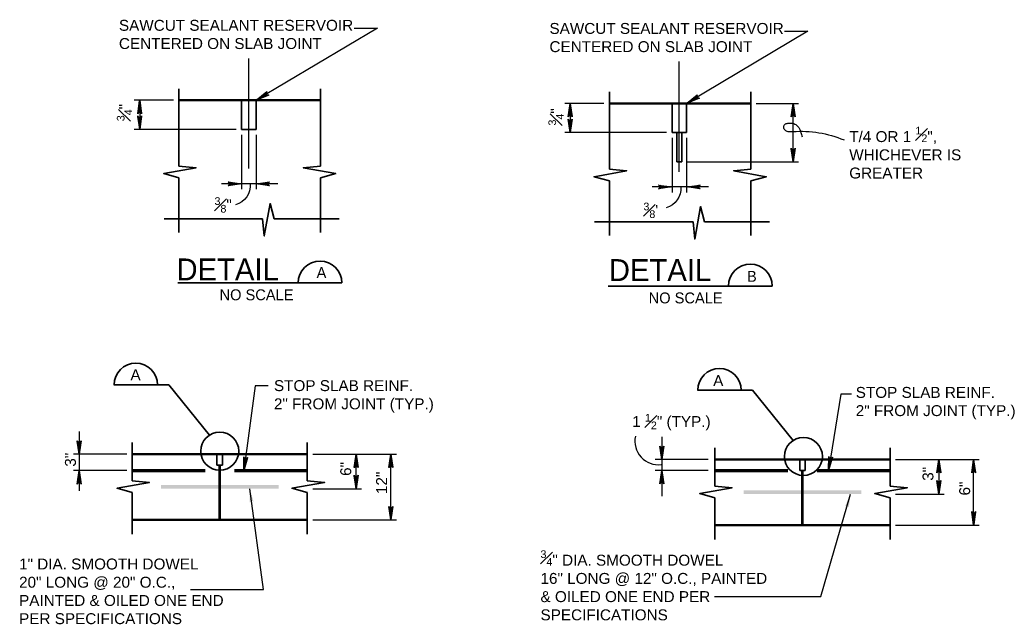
# Model space of a CAD drawing. Extents: x -419 to 2486, y -790 to 249.
# Tile 5 of 8: x -272 to -92, y 139 to 249. Entities that reach past the tile are written whole.
import ezdxf

# ---------------------------------------------------------------- set-up
doc = ezdxf.new("R2010")
doc.units = 0
doc.header["$MEASUREMENT"] = 0
doc.linetypes.add('ACAD_ISO08W100', pattern=[432, 288, -36, 72, -36])
for name, color, linetype, lineweight in [('S-Anno-Brkl', 2, 'Continuous', 35), ('S-Anno-Dims', 33, 'Continuous', 35), ('S-Anno-Symb-Sect', 4, 'Continuous', 35), ('S-Anno-Text', 53, 'Continuous', 25), ('S-Anno-Text-Titl', 6, 'Continuous', 35), ('S-Sect-Cntr', 5, 'ACAD_ISO08W100', 25), ('S-Sect-Conc', 6, 'Continuous', 50), ('S-Sect-Join', 1, 'Continuous', 35), ('S-Sect-Rbar', 7, 'Continuous', 70)]:
    doc.layers.add(name, color=color, linetype=linetype, lineweight=lineweight)
doc.styles.add('NOTES', font='romans.shx')
doc.styles.add('Title', font='txt', dxfattribs={"height": 0.25})

msp = doc.modelspace()

# ---------------------------------------------------------------- hatches: boundary and pattern name
at = {"layer": 'S-Anno-Text', "extrusion": (0, 0, -1)}
for points in [[(229.76, 160.89), (229.72, 160.96), (229.63, 161.09), (229.54, 161.16), (229.43, 161.19), (229.34, 161.19), (229.23, 161.15), (229.11, 161.06), (229.04, 160.99), (229.73, 163.42)], [(120.2, 159.95), (119.85, 162.45), (120.9, 160.15), (120.83, 160.2), (120.7, 160.28), (120.59, 160.31), (120.48, 160.3), (120.39, 160.26), (120.31, 160.18), (120.24, 160.04)]]:
    msp.add_hatch(color=256, dxfattribs=at).paths.add_polyline_path(points, flags=16)

# ---------------------------------------------------------------- linework, layer by layer
at = {"layer": 'S-Anno-Brkl'}
for p, q in [((-242.7, 236.6), (-242.7, 222.44)), ((-216.8, 236.6), (-216.8, 222.44)), ((-163.97, 236.04), (-163.97, 221.88)), ((-138.1, 236.04), (-138.1, 221.88)), ((-242.7, 220.31), (-242.7, 210.32)), ((-216.8, 220.31), (-216.8, 210.32)), ((-163.97, 219.74), (-163.97, 209.76)), ((-138.1, 219.74), (-138.1, 209.76)), ((-245.39, 212.82), (-227.39, 212.82)), ((-225.25, 212.82), (-213.4, 212.82)), ((-166.68, 212.25), (-148.68, 212.25)), ((-146.55, 212.25), (-134.69, 212.25)), ((-251.23, 171.87), (-251.23, 164.88)), ((-219.22, 171.87), (-219.22, 164.88)), ((-144.66, 170.9), (-144.66, 163.91)), ((-112.64, 170.9), (-112.64, 163.91)), ((-251.23, 162.75), (-251.23, 155.09)), ((-219.22, 162.75), (-219.22, 155.09)), ((-144.66, 161.78), (-144.66, 154.12)), ((-112.64, 161.78), (-112.64, 154.12))]:
    msp.add_line(p, q, dxfattribs=at)
at = {"layer": 'S-Anno-Brkl', "flags": 128}
for points in [[(-242.7, 222.44), (-239.56, 222.15), (-245.48, 221.07), (-242.7, 220.31)], [(-216.8, 222.44), (-219.95, 222.15), (-214.02, 221.07), (-216.8, 220.31)], [(-163.97, 221.88), (-160.83, 221.59), (-166.78, 220.51), (-163.97, 219.74)], [(-138.1, 221.88), (-141.24, 221.59), (-135.29, 220.51), (-138.1, 219.74)], [(-227.39, 212.82), (-227.08, 209.68), (-226.02, 215.6), (-225.25, 212.82)], [(-148.68, 212.25), (-148.37, 209.11), (-147.29, 215.04), (-146.55, 212.25)], [(-251.23, 164.88), (-248.09, 164.57), (-254.02, 163.49), (-251.23, 162.75)], [(-219.22, 164.88), (-216.07, 164.57), (-222.02, 163.49), (-219.22, 162.75)], [(-144.66, 163.91), (-141.52, 163.6), (-147.44, 162.52), (-144.66, 161.78)], [(-112.64, 163.91), (-109.5, 163.6), (-115.45, 162.52), (-112.64, 161.78)]]:
    msp.add_lwpolyline(points, dxfattribs=at)
at = {"layer": 'S-Anno-Dims', "lineweight": 25}
for p, q in [((-243.7, 234.49), (-250.87, 234.49)), ((-249.87, 234.49), (-249.87, 229.16)), ((-164.97, 233.93), (-172.14, 233.93)), ((-171.14, 233.93), (-171.14, 228.6)), ((-137.1, 233.93), (-129.37, 233.93)), ((-130.37, 223.25), (-130.37, 233.93)), ((-232.25, 229.16), (-250.87, 229.16)), ((-231.25, 228.16), (-231.25, 218.2)), ((-228.59, 228.16), (-228.59, 218.2)), ((-153.52, 228.6), (-172.14, 228.6)), ((-152.52, 227.6), (-152.52, 217.64)), ((-149.86, 227.6), (-149.86, 217.64)), ((-149.75, 223.25), (-129.37, 223.25)), ((-224.6, 219.2), (-234.9, 219.2)), ((-145.87, 218.64), (-156.17, 218.64)), ((-260.95, 173.86), (-260.95, 163.01)), ((-154.38, 172.89), (-154.38, 162.04)), ((-252.23, 169.73), (-261.95, 169.73)), ((-218.22, 169.73), (-202.93, 169.73)), ((-218.22, 169.73), (-209.29, 169.73)), ((-210.29, 163.42), (-210.29, 169.73)), ((-203.93, 157.73), (-203.93, 169.73)), ((-145.91, 168.76), (-155.63, 168.76)), ((-111.65, 168.76), (-96.36, 168.76)), ((-111.65, 168.76), (-102.72, 168.76)), ((-103.72, 168.76), (-103.72, 162.45)), ((-97.36, 156.76), (-97.36, 168.76)), ((-252.23, 166.73), (-261.95, 166.73)), ((-145.91, 166.77), (-155.63, 166.77)), ((-218.22, 163.42), (-209.29, 163.42)), ((-111.65, 162.45), (-102.72, 162.45)), ((-218.22, 157.73), (-202.93, 157.73)), ((-111.65, 156.76), (-96.36, 156.76))]:
    msp.add_line(p, q, dxfattribs=at)
at = {"layer": 'S-Anno-Dims', "lineweight": 25, "flags": 128}
for points in [[(-250.23, 232.03), (-249.87, 234.49), (-249.52, 232.03), (-249.58, 232.11), (-249.68, 232.22), (-249.78, 232.27), (-249.87, 232.28), (-249.98, 232.26), (-250.08, 232.21), (-250.18, 232.1), (-250.23, 232.03), (-249.88, 234.42), (-249.54, 232.11), (-249.6, 232.18), (-249.7, 232.29), (-249.84, 232.33), (-249.98, 232.31), (-250.08, 232.24), (-250.16, 232.16), (-250.2, 232.1), (-249.88, 234.29), (-249.58, 232.21), (-249.63, 232.29), (-249.69, 232.32), (-249.77, 232.36), (-249.88, 232.39), (-249.97, 232.37), (-250.04, 232.33), (-250.1, 232.24), (-250.17, 232.18), (-249.88, 234.14), (-249.63, 232.33), (-249.73, 232.41), (-249.85, 232.43), (-249.98, 232.42), (-250.13, 232.26), (-249.89, 233.97), (-249.67, 232.43), (-249.74, 232.45), (-249.86, 232.5), (-249.98, 232.47), (-250.09, 232.35), (-249.89, 233.81), (-249.72, 232.49), (-249.8, 232.53), (-249.9, 232.55), (-250.04, 232.46), (-249.89, 233.63), (-249.76, 232.57), (-249.82, 232.6), (-249.9, 232.61), (-250, 232.53), (-249.89, 233.41), (-249.8, 232.63), (-249.9, 232.66), (-249.96, 232.59), (-249.89, 233.23), (-249.83, 232.69), (-249.93, 232.67), (-249.89, 233.04), (-249.86, 232.71), (-249.89, 232.7), (-249.89, 232.81)], [(-171.5, 231.46), (-171.14, 233.93), (-170.79, 231.46), (-170.85, 231.54), (-170.95, 231.65), (-171.05, 231.7), (-171.14, 231.72), (-171.25, 231.7), (-171.35, 231.64), (-171.45, 231.53), (-171.5, 231.46), (-171.15, 233.85), (-170.81, 231.54), (-170.86, 231.61), (-170.97, 231.73), (-171.11, 231.77), (-171.25, 231.74), (-171.35, 231.67), (-171.43, 231.59), (-171.47, 231.54), (-171.15, 233.72), (-170.85, 231.65), (-170.9, 231.72), (-170.96, 231.76), (-171.04, 231.8), (-171.15, 231.82), (-171.24, 231.81), (-171.31, 231.77), (-171.37, 231.68), (-171.43, 231.62), (-171.15, 233.57), (-170.89, 231.76), (-170.99, 231.84), (-171.12, 231.87), (-171.25, 231.85), (-171.4, 231.7), (-171.16, 233.4), (-170.94, 231.87), (-171.01, 231.89), (-171.13, 231.93), (-171.25, 231.91), (-171.36, 231.78), (-171.16, 233.25), (-170.99, 231.92), (-171.07, 231.96), (-171.17, 231.98), (-171.31, 231.89), (-171.16, 233.06), (-171.03, 232), (-171.09, 232.03), (-171.17, 232.04), (-171.27, 231.96), (-171.16, 232.84), (-171.07, 232.07), (-171.17, 232.09), (-171.23, 232.02), (-171.16, 232.66), (-171.1, 232.12), (-171.19, 232.11), (-171.16, 232.47), (-171.13, 232.14), (-171.16, 232.13), (-171.16, 232.25)], [(-130.73, 231.46), (-130.37, 233.93), (-130.01, 231.46), (-130.07, 231.54), (-130.18, 231.65), (-130.28, 231.7), (-130.37, 231.72), (-130.47, 231.7), (-130.58, 231.64), (-130.68, 231.53), (-130.73, 231.46), (-130.37, 233.85), (-130.04, 231.54), (-130.09, 231.61), (-130.2, 231.73), (-130.34, 231.77), (-130.48, 231.74), (-130.57, 231.67), (-130.65, 231.59), (-130.7, 231.54), (-130.37, 233.72), (-130.08, 231.65), (-130.12, 231.72), (-130.18, 231.76), (-130.26, 231.8), (-130.37, 231.82), (-130.46, 231.81), (-130.54, 231.77), (-130.59, 231.68), (-130.66, 231.62), (-130.37, 233.57), (-130.12, 231.76), (-130.22, 231.84), (-130.34, 231.87), (-130.48, 231.85), (-130.63, 231.7), (-130.38, 233.4), (-130.17, 231.87), (-130.24, 231.89), (-130.35, 231.93), (-130.47, 231.91), (-130.58, 231.78), (-130.38, 233.25), (-130.21, 231.92), (-130.3, 231.96), (-130.39, 231.98), (-130.54, 231.89), (-130.38, 233.06), (-130.25, 232), (-130.32, 232.03), (-130.39, 232.04), (-130.5, 231.96), (-130.38, 232.84), (-130.29, 232.07), (-130.4, 232.09), (-130.46, 232.02), (-130.38, 232.66), (-130.32, 232.12), (-130.42, 232.11), (-130.38, 232.47), (-130.36, 232.14), (-130.39, 232.13), (-130.39, 232.25)], [(-249.52, 231.63), (-249.87, 229.16), (-250.23, 231.62), (-250.17, 231.55), (-250.07, 231.44), (-249.97, 231.39), (-249.87, 231.37), (-249.77, 231.39), (-249.67, 231.45), (-249.57, 231.56), (-249.52, 231.63), (-249.87, 229.24), (-250.21, 231.54), (-250.15, 231.47), (-250.05, 231.36), (-249.91, 231.32), (-249.77, 231.35), (-249.67, 231.41), (-249.59, 231.5), (-249.55, 231.55), (-249.87, 229.37), (-250.17, 231.44), (-250.12, 231.37), (-250.06, 231.33), (-249.98, 231.29), (-249.87, 231.27), (-249.78, 231.28), (-249.71, 231.32), (-249.65, 231.41), (-249.58, 231.47), (-249.87, 229.52), (-250.12, 231.33), (-250.02, 231.25), (-249.9, 231.22), (-249.77, 231.23), (-249.62, 231.39), (-249.86, 229.69), (-250.08, 231.22), (-250.01, 231.2), (-249.89, 231.15), (-249.77, 231.18), (-249.66, 231.3), (-249.86, 229.84), (-250.03, 231.17), (-249.95, 231.12), (-249.85, 231.1), (-249.71, 231.2), (-249.86, 230.03), (-249.99, 231.09), (-249.93, 231.06), (-249.85, 231.05), (-249.75, 231.12), (-249.86, 230.25), (-249.95, 231.02), (-249.85, 231), (-249.79, 231.07), (-249.86, 230.43), (-249.92, 230.97), (-249.82, 230.98), (-249.86, 230.61), (-249.89, 230.95), (-249.86, 230.96), (-249.86, 230.84)], [(-170.79, 231.06), (-171.14, 228.6), (-171.5, 231.06), (-171.44, 230.98), (-171.33, 230.87), (-171.24, 230.82), (-171.14, 230.81), (-171.04, 230.83), (-170.94, 230.88), (-170.84, 230.99), (-170.79, 231.06), (-171.14, 228.67), (-171.48, 230.98), (-171.42, 230.91), (-171.31, 230.79), (-171.18, 230.76), (-171.04, 230.78), (-170.94, 230.85), (-170.86, 230.93), (-170.82, 230.98), (-171.14, 228.8), (-171.44, 230.87), (-171.39, 230.8), (-171.33, 230.76), (-171.25, 230.72), (-171.14, 230.7), (-171.05, 230.71), (-170.98, 230.76), (-170.92, 230.85), (-170.85, 230.9), (-171.14, 228.95), (-171.39, 230.76), (-171.29, 230.68), (-171.17, 230.66), (-171.04, 230.67), (-170.89, 230.82), (-171.13, 229.12), (-171.35, 230.66), (-171.28, 230.63), (-171.16, 230.59), (-171.04, 230.62), (-170.93, 230.74), (-171.13, 229.28), (-171.3, 230.6), (-171.21, 230.56), (-171.12, 230.54), (-170.98, 230.63), (-171.13, 229.46), (-171.26, 230.52), (-171.2, 230.49), (-171.12, 230.48), (-171.02, 230.56), (-171.13, 229.68), (-171.22, 230.45), (-171.12, 230.43), (-171.06, 230.5), (-171.13, 229.86), (-171.19, 230.4), (-171.09, 230.41), (-171.13, 230.05), (-171.16, 230.38), (-171.13, 230.39), (-171.13, 230.28)], [(-130.01, 225.71), (-130.37, 223.25), (-130.73, 225.71), (-130.67, 225.63), (-130.56, 225.52), (-130.46, 225.47), (-130.37, 225.45), (-130.27, 225.47), (-130.16, 225.53), (-130.06, 225.64), (-130.01, 225.71), (-130.37, 223.32), (-130.7, 225.63), (-130.65, 225.56), (-130.54, 225.44), (-130.4, 225.4), (-130.26, 225.43), (-130.16, 225.5), (-130.09, 225.58), (-130.04, 225.63), (-130.37, 223.45), (-130.66, 225.52), (-130.62, 225.45), (-130.55, 225.41), (-130.48, 225.37), (-130.37, 225.35), (-130.28, 225.36), (-130.2, 225.4), (-130.15, 225.49), (-130.08, 225.55), (-130.37, 223.6), (-130.62, 225.41), (-130.52, 225.33), (-130.4, 225.3), (-130.26, 225.32), (-130.11, 225.47), (-130.36, 223.77), (-130.57, 225.3), (-130.5, 225.28), (-130.39, 225.24), (-130.27, 225.26), (-130.16, 225.39), (-130.36, 223.92), (-130.53, 225.25), (-130.44, 225.21), (-130.35, 225.19), (-130.2, 225.28), (-130.36, 224.11), (-130.49, 225.17), (-130.42, 225.14), (-130.35, 225.13), (-130.24, 225.21), (-130.36, 224.33), (-130.44, 225.1), (-130.34, 225.08), (-130.28, 225.15), (-130.36, 224.51), (-130.41, 225.05), (-130.32, 225.06), (-130.36, 224.7), (-130.38, 225.03), (-130.35, 225.04), (-130.35, 224.92)], [(-233.72, 219.56), (-231.25, 219.2), (-233.71, 218.85), (-233.64, 218.91), (-233.53, 219.01), (-233.48, 219.11), (-233.46, 219.2), (-233.48, 219.31), (-233.54, 219.41), (-233.65, 219.51), (-233.72, 219.56), (-231.33, 219.21), (-233.63, 218.87), (-233.56, 218.92), (-233.45, 219.03), (-233.41, 219.17), (-233.44, 219.31), (-233.5, 219.41), (-233.59, 219.49), (-233.64, 219.53), (-231.46, 219.21), (-233.53, 218.91), (-233.46, 218.96), (-233.42, 219.02), (-233.38, 219.1), (-233.36, 219.21), (-233.37, 219.3), (-233.41, 219.37), (-233.5, 219.43), (-233.56, 219.49), (-231.61, 219.21), (-233.42, 218.95), (-233.34, 219.05), (-233.31, 219.18), (-233.32, 219.31), (-233.48, 219.46), (-231.78, 219.21), (-233.31, 219), (-233.29, 219.07), (-233.24, 219.19), (-233.27, 219.31), (-233.39, 219.42), (-231.93, 219.21), (-233.26, 219.05), (-233.21, 219.13), (-233.19, 219.22), (-233.29, 219.37), (-232.12, 219.21), (-233.18, 219.08), (-233.15, 219.15), (-233.14, 219.22), (-233.21, 219.33), (-232.34, 219.21), (-233.11, 219.13), (-233.09, 219.23), (-233.16, 219.29), (-232.52, 219.21), (-233.06, 219.16), (-233.07, 219.25), (-232.7, 219.21), (-233.04, 219.19), (-233.05, 219.22), (-232.93, 219.22)], [(-226.13, 218.85), (-228.59, 219.2), (-226.13, 219.56), (-226.21, 219.5), (-226.31, 219.39), (-226.37, 219.3), (-226.38, 219.2), (-226.36, 219.1), (-226.3, 219), (-226.19, 218.9), (-226.13, 218.85), (-228.52, 219.2), (-226.21, 219.54), (-226.28, 219.48), (-226.39, 219.37), (-226.43, 219.23), (-226.4, 219.09), (-226.34, 219), (-226.26, 218.92), (-226.2, 218.88), (-228.39, 219.2), (-226.31, 219.5), (-226.38, 219.45), (-226.42, 219.39), (-226.46, 219.31), (-226.48, 219.2), (-226.47, 219.11), (-226.43, 219.04), (-226.34, 218.98), (-226.28, 218.91), (-228.23, 219.2), (-226.43, 219.45), (-226.51, 219.35), (-226.53, 219.23), (-226.52, 219.09), (-226.36, 218.95), (-228.07, 219.19), (-226.53, 219.41), (-226.55, 219.33), (-226.6, 219.22), (-226.57, 219.1), (-226.45, 218.99), (-227.91, 219.19), (-226.59, 219.36), (-226.63, 219.27), (-226.65, 219.18), (-226.56, 219.04), (-227.72, 219.19), (-226.67, 219.32), (-226.7, 219.26), (-226.7, 219.18), (-226.63, 219.08), (-227.5, 219.19), (-226.73, 219.28), (-226.75, 219.18), (-226.68, 219.12), (-227.32, 219.19), (-226.78, 219.25), (-226.77, 219.15), (-227.14, 219.19), (-226.81, 219.22), (-226.8, 219.19), (-226.91, 219.19)], [(-154.98, 218.99), (-152.52, 218.64), (-154.98, 218.28), (-154.91, 218.34), (-154.8, 218.45), (-154.74, 218.54), (-154.73, 218.64), (-154.75, 218.74), (-154.81, 218.84), (-154.92, 218.94), (-154.98, 218.99), (-152.59, 218.64), (-154.9, 218.3), (-154.83, 218.36), (-154.72, 218.47), (-154.68, 218.61), (-154.71, 218.75), (-154.77, 218.84), (-154.85, 218.92), (-154.91, 218.96), (-152.72, 218.64), (-154.8, 218.34), (-154.73, 218.39), (-154.69, 218.45), (-154.65, 218.53), (-154.63, 218.64), (-154.64, 218.73), (-154.68, 218.8), (-154.77, 218.86), (-154.83, 218.93), (-152.88, 218.64), (-154.69, 218.39), (-154.6, 218.49), (-154.58, 218.61), (-154.59, 218.75), (-154.75, 218.89), (-153.05, 218.65), (-154.58, 218.43), (-154.56, 218.51), (-154.51, 218.62), (-154.54, 218.74), (-154.66, 218.85), (-153.2, 218.65), (-154.53, 218.48), (-154.48, 218.57), (-154.46, 218.66), (-154.56, 218.8), (-153.39, 218.65), (-154.44, 218.52), (-154.42, 218.58), (-154.41, 218.66), (-154.48, 218.76), (-153.61, 218.65), (-154.38, 218.56), (-154.36, 218.66), (-154.43, 218.72), (-153.79, 218.65), (-154.33, 218.59), (-154.34, 218.69), (-153.97, 218.65), (-154.31, 218.62), (-154.31, 218.65), (-154.2, 218.65)], [(-147.4, 218.28), (-149.86, 218.64), (-147.4, 218.99), (-147.47, 218.93), (-147.58, 218.83), (-147.64, 218.73), (-147.65, 218.64), (-147.63, 218.53), (-147.57, 218.43), (-147.46, 218.33), (-147.4, 218.28), (-149.78, 218.63), (-147.48, 218.97), (-147.55, 218.92), (-147.66, 218.81), (-147.7, 218.67), (-147.67, 218.53), (-147.61, 218.43), (-147.52, 218.35), (-147.47, 218.31), (-149.65, 218.63), (-147.58, 218.93), (-147.65, 218.88), (-147.69, 218.82), (-147.73, 218.74), (-147.75, 218.63), (-147.74, 218.54), (-147.7, 218.47), (-147.61, 218.41), (-147.55, 218.35), (-149.5, 218.63), (-147.69, 218.89), (-147.77, 218.79), (-147.8, 218.66), (-147.79, 218.53), (-147.63, 218.38), (-149.33, 218.63), (-147.8, 218.84), (-147.82, 218.77), (-147.87, 218.65), (-147.84, 218.53), (-147.72, 218.42), (-149.18, 218.63), (-147.85, 218.79), (-147.9, 218.71), (-147.92, 218.62), (-147.82, 218.47), (-148.99, 218.63), (-147.93, 218.76), (-147.96, 218.69), (-147.97, 218.62), (-147.9, 218.51), (-148.77, 218.63), (-148, 218.71), (-148.02, 218.61), (-147.95, 218.55), (-148.59, 218.63), (-148.05, 218.68), (-148.04, 218.59), (-148.41, 218.63), (-148.07, 218.65), (-148.06, 218.62), (-148.18, 218.62)], [(-260.6, 172.19), (-260.95, 169.73), (-261.31, 172.19), (-261.25, 172.11), (-261.14, 172.01), (-261.04, 171.95), (-260.95, 171.94), (-260.85, 171.96), (-260.74, 172.01), (-260.64, 172.13), (-260.6, 172.19), (-260.95, 169.8), (-261.28, 172.11), (-261.23, 172.04), (-261.12, 171.93), (-260.98, 171.89), (-260.84, 171.91), (-260.75, 171.98), (-260.67, 172.06), (-260.62, 172.12), (-260.95, 169.93), (-261.24, 172.01), (-261.2, 171.93), (-261.14, 171.9), (-261.06, 171.86), (-260.95, 171.83), (-260.86, 171.85), (-260.79, 171.89), (-260.73, 171.98), (-260.66, 172.04), (-260.95, 170.08), (-261.2, 171.89), (-261.1, 171.81), (-260.98, 171.79), (-260.84, 171.8), (-260.7, 171.96), (-260.94, 170.25), (-261.15, 171.79), (-261.08, 171.77), (-260.97, 171.72), (-260.85, 171.75), (-260.74, 171.87), (-260.94, 170.41), (-261.11, 171.73), (-261.02, 171.69), (-260.93, 171.67), (-260.79, 171.76), (-260.94, 170.59), (-261.07, 171.65), (-261, 171.62), (-260.93, 171.62), (-260.83, 171.69), (-260.94, 170.81), (-261.03, 171.59), (-260.93, 171.56), (-260.86, 171.64), (-260.94, 171), (-261, 171.53), (-260.9, 171.55), (-260.94, 171.18), (-260.97, 171.51), (-260.94, 171.52), (-260.94, 171.41)], [(-154.02, 171.22), (-154.38, 168.76), (-154.74, 171.22), (-154.68, 171.15), (-154.57, 171.04), (-154.47, 170.98), (-154.38, 170.97), (-154.28, 170.99), (-154.17, 171.05), (-154.07, 171.16), (-154.02, 171.22), (-154.38, 168.83), (-154.71, 171.14), (-154.66, 171.07), (-154.55, 170.96), (-154.41, 170.92), (-154.27, 170.95), (-154.17, 171.01), (-154.1, 171.09), (-154.05, 171.15), (-154.38, 168.96), (-154.67, 171.04), (-154.63, 170.97), (-154.56, 170.93), (-154.49, 170.89), (-154.38, 170.87), (-154.29, 170.88), (-154.21, 170.92), (-154.16, 171.01), (-154.09, 171.07), (-154.38, 169.12), (-154.63, 170.93), (-154.53, 170.84), (-154.41, 170.82), (-154.27, 170.83), (-154.12, 170.99), (-154.37, 169.29), (-154.58, 170.82), (-154.51, 170.8), (-154.4, 170.75), (-154.28, 170.78), (-154.17, 170.9), (-154.37, 169.44), (-154.54, 170.77), (-154.45, 170.72), (-154.36, 170.7), (-154.21, 170.8), (-154.37, 169.63), (-154.5, 170.69), (-154.43, 170.66), (-154.36, 170.65), (-154.25, 170.72), (-154.37, 169.85), (-154.45, 170.62), (-154.35, 170.6), (-154.29, 170.67), (-154.37, 170.03), (-154.42, 170.57), (-154.33, 170.58), (-154.37, 170.21), (-154.39, 170.55), (-154.36, 170.56), (-154.36, 170.44)], [(-210.64, 167.27), (-210.29, 169.73), (-209.93, 167.27), (-209.99, 167.35), (-210.1, 167.45), (-210.19, 167.51), (-210.29, 167.52), (-210.39, 167.5), (-210.49, 167.44), (-210.59, 167.33), (-210.64, 167.27), (-210.29, 169.66), (-209.95, 167.35), (-210.01, 167.42), (-210.12, 167.53), (-210.26, 167.57), (-210.4, 167.54), (-210.49, 167.48), (-210.57, 167.4), (-210.61, 167.34), (-210.29, 169.53), (-209.99, 167.45), (-210.04, 167.52), (-210.1, 167.56), (-210.18, 167.6), (-210.29, 167.63), (-210.38, 167.61), (-210.45, 167.57), (-210.51, 167.48), (-210.58, 167.42), (-210.29, 169.38), (-210.04, 167.57), (-210.14, 167.65), (-210.26, 167.67), (-210.4, 167.66), (-210.54, 167.5), (-210.3, 169.21), (-210.08, 167.67), (-210.16, 167.69), (-210.27, 167.74), (-210.39, 167.71), (-210.5, 167.59), (-210.3, 169.05), (-210.13, 167.73), (-210.22, 167.77), (-210.31, 167.79), (-210.45, 167.7), (-210.3, 168.87), (-210.17, 167.81), (-210.23, 167.84), (-210.31, 167.84), (-210.41, 167.77), (-210.3, 168.64), (-210.21, 167.87), (-210.31, 167.89), (-210.37, 167.82), (-210.3, 168.46), (-210.24, 167.92), (-210.34, 167.91), (-210.3, 168.28), (-210.27, 167.95), (-210.3, 167.94), (-210.3, 168.05)], [(-204.28, 167.27), (-203.93, 169.73), (-203.57, 167.27), (-203.63, 167.35), (-203.74, 167.45), (-203.83, 167.51), (-203.93, 167.52), (-204.03, 167.5), (-204.13, 167.44), (-204.23, 167.33), (-204.28, 167.27), (-203.93, 169.66), (-203.59, 167.35), (-203.65, 167.42), (-203.76, 167.53), (-203.9, 167.57), (-204.04, 167.54), (-204.13, 167.48), (-204.21, 167.4), (-204.25, 167.34), (-203.93, 169.53), (-203.63, 167.45), (-203.68, 167.52), (-203.74, 167.56), (-203.82, 167.6), (-203.93, 167.63), (-204.02, 167.61), (-204.09, 167.57), (-204.15, 167.48), (-204.22, 167.42), (-203.93, 169.38), (-203.68, 167.57), (-203.78, 167.65), (-203.9, 167.67), (-204.04, 167.66), (-204.18, 167.5), (-203.94, 169.21), (-203.72, 167.67), (-203.8, 167.69), (-203.91, 167.74), (-204.03, 167.71), (-204.14, 167.59), (-203.94, 169.05), (-203.77, 167.73), (-203.86, 167.77), (-203.95, 167.79), (-204.09, 167.7), (-203.94, 168.87), (-203.81, 167.81), (-203.87, 167.84), (-203.95, 167.84), (-204.05, 167.77), (-203.94, 168.64), (-203.85, 167.87), (-203.95, 167.89), (-204.01, 167.82), (-203.94, 168.46), (-203.88, 167.92), (-203.98, 167.91), (-203.94, 168.28), (-203.91, 167.95), (-203.94, 167.94), (-203.94, 168.05)], [(-104.07, 166.3), (-103.72, 168.76), (-103.36, 166.3), (-103.42, 166.38), (-103.52, 166.49), (-103.62, 166.54), (-103.72, 166.55), (-103.82, 166.53), (-103.92, 166.48), (-104.02, 166.37), (-104.07, 166.3), (-103.72, 168.69), (-103.38, 166.38), (-103.44, 166.45), (-103.54, 166.56), (-103.68, 166.6), (-103.82, 166.58), (-103.92, 166.51), (-104, 166.43), (-104.04, 166.37), (-103.72, 168.56), (-103.42, 166.48), (-103.47, 166.56), (-103.53, 166.59), (-103.61, 166.64), (-103.72, 166.66), (-103.81, 166.65), (-103.88, 166.6), (-103.94, 166.51), (-104.01, 166.45), (-103.72, 168.41), (-103.47, 166.6), (-103.57, 166.68), (-103.69, 166.7), (-103.82, 166.69), (-103.97, 166.54), (-103.73, 168.24), (-103.51, 166.7), (-103.58, 166.72), (-103.7, 166.77), (-103.82, 166.74), (-103.93, 166.62), (-103.73, 168.08), (-103.56, 166.76), (-103.64, 166.8), (-103.74, 166.82), (-103.88, 166.73), (-103.73, 167.9), (-103.6, 166.84), (-103.66, 166.87), (-103.74, 166.88), (-103.84, 166.8), (-103.73, 167.68), (-103.64, 166.91), (-103.74, 166.93), (-103.8, 166.86), (-103.73, 167.5), (-103.67, 166.96), (-103.77, 166.94), (-103.73, 167.31), (-103.7, 166.98), (-103.73, 166.97), (-103.73, 167.08)], [(-97.71, 166.3), (-97.36, 168.76), (-97, 166.3), (-97.06, 166.38), (-97.16, 166.49), (-97.26, 166.54), (-97.36, 166.55), (-97.46, 166.53), (-97.56, 166.48), (-97.66, 166.37), (-97.71, 166.3), (-97.36, 168.69), (-97.02, 166.38), (-97.08, 166.45), (-97.18, 166.56), (-97.32, 166.6), (-97.46, 166.58), (-97.56, 166.51), (-97.64, 166.43), (-97.68, 166.37), (-97.36, 168.56), (-97.06, 166.48), (-97.11, 166.56), (-97.17, 166.59), (-97.25, 166.64), (-97.36, 166.66), (-97.45, 166.65), (-97.52, 166.6), (-97.58, 166.51), (-97.65, 166.45), (-97.36, 168.41), (-97.11, 166.6), (-97.21, 166.68), (-97.33, 166.7), (-97.46, 166.69), (-97.61, 166.54), (-97.37, 168.24), (-97.15, 166.7), (-97.22, 166.72), (-97.34, 166.77), (-97.46, 166.74), (-97.57, 166.62), (-97.37, 168.08), (-97.2, 166.76), (-97.28, 166.8), (-97.38, 166.82), (-97.52, 166.73), (-97.37, 167.9), (-97.24, 166.84), (-97.3, 166.87), (-97.38, 166.88), (-97.48, 166.8), (-97.37, 167.68), (-97.28, 166.91), (-97.38, 166.93), (-97.44, 166.86), (-97.37, 167.5), (-97.31, 166.96), (-97.41, 166.94), (-97.37, 167.31), (-97.34, 166.98), (-97.37, 166.97), (-97.37, 167.08)], [(-261.31, 164.27), (-260.95, 166.73), (-260.6, 164.27), (-260.65, 164.35), (-260.76, 164.45), (-260.86, 164.51), (-260.95, 164.52), (-261.06, 164.5), (-261.16, 164.44), (-261.26, 164.33), (-261.31, 164.27), (-260.96, 166.66), (-260.62, 164.35), (-260.67, 164.42), (-260.78, 164.53), (-260.92, 164.57), (-261.06, 164.54), (-261.16, 164.48), (-261.23, 164.4), (-261.28, 164.34), (-260.96, 166.53), (-260.66, 164.45), (-260.71, 164.52), (-260.77, 164.56), (-260.84, 164.6), (-260.96, 164.63), (-261.05, 164.61), (-261.12, 164.57), (-261.17, 164.48), (-261.24, 164.42), (-260.96, 166.38), (-260.7, 164.57), (-260.8, 164.65), (-260.92, 164.67), (-261.06, 164.66), (-261.21, 164.5), (-260.96, 166.21), (-260.75, 164.67), (-260.82, 164.69), (-260.93, 164.74), (-261.06, 164.71), (-261.16, 164.59), (-260.96, 166.05), (-260.79, 164.73), (-260.88, 164.77), (-260.97, 164.79), (-261.12, 164.7), (-260.96, 165.87), (-260.83, 164.81), (-260.9, 164.84), (-260.97, 164.84), (-261.08, 164.77), (-260.96, 165.64), (-260.88, 164.87), (-260.98, 164.89), (-261.04, 164.82), (-260.96, 165.46), (-260.91, 164.92), (-261, 164.91), (-260.96, 165.28), (-260.94, 164.95), (-260.97, 164.94), (-260.97, 165.05)], [(-209.93, 165.88), (-210.29, 163.42), (-210.64, 165.88), (-210.58, 165.8), (-210.48, 165.69), (-210.38, 165.64), (-210.29, 165.63), (-210.18, 165.65), (-210.08, 165.7), (-209.98, 165.81), (-209.93, 165.88), (-210.28, 163.49), (-210.62, 165.8), (-210.57, 165.73), (-210.46, 165.61), (-210.32, 165.58), (-210.18, 165.6), (-210.08, 165.67), (-210, 165.75), (-209.96, 165.81), (-210.28, 163.62), (-210.58, 165.69), (-210.53, 165.62), (-210.47, 165.58), (-210.39, 165.54), (-210.28, 165.52), (-210.19, 165.53), (-210.12, 165.58), (-210.06, 165.67), (-210, 165.72), (-210.28, 163.77), (-210.54, 165.58), (-210.44, 165.5), (-210.31, 165.48), (-210.18, 165.49), (-210.03, 165.64), (-210.28, 163.94), (-210.49, 165.48), (-210.42, 165.45), (-210.3, 165.41), (-210.18, 165.44), (-210.07, 165.56), (-210.28, 164.1), (-210.44, 165.42), (-210.36, 165.38), (-210.27, 165.36), (-210.12, 165.45), (-210.28, 164.28), (-210.41, 165.34), (-210.34, 165.31), (-210.27, 165.3), (-210.16, 165.38), (-210.28, 164.5), (-210.36, 165.27), (-210.26, 165.25), (-210.2, 165.32), (-210.28, 164.68), (-210.33, 165.22), (-210.24, 165.23), (-210.28, 164.87), (-210.3, 165.2), (-210.27, 165.21), (-210.27, 165.1)], [(-154.74, 164.31), (-154.38, 166.77), (-154.02, 164.31), (-154.08, 164.39), (-154.19, 164.49), (-154.29, 164.55), (-154.38, 164.56), (-154.48, 164.54), (-154.59, 164.48), (-154.69, 164.37), (-154.74, 164.31), (-154.38, 166.7), (-154.05, 164.39), (-154.1, 164.46), (-154.21, 164.57), (-154.35, 164.61), (-154.49, 164.58), (-154.58, 164.52), (-154.66, 164.44), (-154.71, 164.38), (-154.38, 166.57), (-154.09, 164.49), (-154.13, 164.57), (-154.19, 164.6), (-154.27, 164.64), (-154.38, 164.67), (-154.47, 164.65), (-154.55, 164.61), (-154.6, 164.52), (-154.67, 164.46), (-154.38, 166.42), (-154.13, 164.61), (-154.23, 164.69), (-154.35, 164.71), (-154.49, 164.7), (-154.64, 164.54), (-154.39, 166.25), (-154.18, 164.71), (-154.25, 164.73), (-154.36, 164.78), (-154.48, 164.75), (-154.59, 164.63), (-154.39, 166.09), (-154.22, 164.77), (-154.31, 164.81), (-154.4, 164.83), (-154.55, 164.74), (-154.39, 165.91), (-154.26, 164.85), (-154.33, 164.88), (-154.4, 164.88), (-154.51, 164.81), (-154.39, 165.69), (-154.3, 164.91), (-154.41, 164.94), (-154.47, 164.86), (-154.39, 165.5), (-154.33, 164.96), (-154.43, 164.95), (-154.39, 165.32), (-154.37, 164.99), (-154.4, 164.98), (-154.4, 165.09)], [(-103.36, 164.91), (-103.72, 162.45), (-104.07, 164.91), (-104.01, 164.83), (-103.91, 164.73), (-103.81, 164.67), (-103.72, 164.66), (-103.61, 164.68), (-103.51, 164.74), (-103.41, 164.85), (-103.36, 164.91), (-103.71, 162.52), (-104.05, 164.83), (-104, 164.76), (-103.89, 164.65), (-103.75, 164.61), (-103.61, 164.63), (-103.51, 164.7), (-103.43, 164.78), (-103.39, 164.84), (-103.71, 162.65), (-104.01, 164.73), (-103.96, 164.65), (-103.9, 164.62), (-103.82, 164.58), (-103.71, 164.55), (-103.62, 164.57), (-103.55, 164.61), (-103.49, 164.7), (-103.42, 164.76), (-103.71, 162.8), (-103.97, 164.61), (-103.87, 164.53), (-103.74, 164.51), (-103.61, 164.52), (-103.46, 164.68), (-103.7, 162.97), (-103.92, 164.51), (-103.85, 164.49), (-103.73, 164.44), (-103.61, 164.47), (-103.5, 164.59), (-103.7, 163.13), (-103.87, 164.45), (-103.79, 164.41), (-103.69, 164.39), (-103.55, 164.48), (-103.7, 163.31), (-103.83, 164.37), (-103.77, 164.34), (-103.69, 164.34), (-103.59, 164.41), (-103.7, 163.53), (-103.79, 164.31), (-103.69, 164.28), (-103.63, 164.36), (-103.7, 163.72), (-103.76, 164.26), (-103.66, 164.27), (-103.7, 163.9), (-103.73, 164.23), (-103.7, 164.24), (-103.7, 164.13)], [(-203.57, 160.19), (-203.93, 157.73), (-204.28, 160.19), (-204.22, 160.11), (-204.12, 160.01), (-204.02, 159.95), (-203.93, 159.94), (-203.82, 159.96), (-203.72, 160.01), (-203.62, 160.13), (-203.57, 160.19), (-203.92, 157.8), (-204.26, 160.11), (-204.21, 160.04), (-204.1, 159.93), (-203.96, 159.89), (-203.82, 159.91), (-203.72, 159.98), (-203.64, 160.06), (-203.6, 160.12), (-203.92, 157.93), (-204.22, 160.01), (-204.17, 159.93), (-204.11, 159.9), (-204.03, 159.86), (-203.92, 159.83), (-203.83, 159.85), (-203.76, 159.89), (-203.7, 159.98), (-203.64, 160.04), (-203.92, 158.08), (-204.18, 159.89), (-204.08, 159.81), (-203.95, 159.79), (-203.82, 159.8), (-203.67, 159.96), (-203.92, 158.25), (-204.13, 159.79), (-204.06, 159.77), (-203.94, 159.72), (-203.82, 159.75), (-203.71, 159.87), (-203.92, 158.41), (-204.08, 159.73), (-204, 159.69), (-203.91, 159.67), (-203.76, 159.76), (-203.92, 158.59), (-204.05, 159.65), (-203.98, 159.62), (-203.91, 159.62), (-203.8, 159.69), (-203.92, 158.81), (-204, 159.59), (-203.9, 159.56), (-203.84, 159.64), (-203.92, 159), (-203.97, 159.53), (-203.88, 159.55), (-203.92, 159.18), (-203.94, 159.51), (-203.91, 159.52), (-203.91, 159.41)], [(-97, 159.22), (-97.36, 156.76), (-97.71, 159.22), (-97.65, 159.15), (-97.55, 159.04), (-97.45, 158.98), (-97.36, 158.97), (-97.25, 158.99), (-97.15, 159.05), (-97.05, 159.16), (-97, 159.22), (-97.35, 156.83), (-97.69, 159.14), (-97.64, 159.07), (-97.53, 158.96), (-97.39, 158.92), (-97.25, 158.95), (-97.15, 159.01), (-97.07, 159.09), (-97.03, 159.15), (-97.35, 156.96), (-97.65, 159.04), (-97.6, 158.97), (-97.54, 158.93), (-97.46, 158.89), (-97.35, 158.87), (-97.26, 158.88), (-97.19, 158.92), (-97.13, 159.01), (-97.06, 159.07), (-97.35, 157.12), (-97.61, 158.93), (-97.51, 158.84), (-97.38, 158.82), (-97.25, 158.83), (-97.1, 158.99), (-97.34, 157.29), (-97.56, 158.82), (-97.49, 158.8), (-97.37, 158.75), (-97.25, 158.78), (-97.14, 158.9), (-97.34, 157.44), (-97.51, 158.77), (-97.43, 158.72), (-97.33, 158.7), (-97.19, 158.8), (-97.34, 157.63), (-97.47, 158.69), (-97.41, 158.66), (-97.33, 158.65), (-97.23, 158.72), (-97.34, 157.85), (-97.43, 158.62), (-97.33, 158.6), (-97.27, 158.67), (-97.34, 158.03), (-97.4, 158.57), (-97.3, 158.58), (-97.34, 158.21), (-97.37, 158.55), (-97.34, 158.56), (-97.34, 158.44)]]:
    msp.add_lwpolyline(points, dxfattribs=at)
at = {"layer": 'S-Anno-Dims', "lineweight": 25, "extrusion": (0, 0, -1)}
for centre, radius, start, end in [((128.92, 208.69), 20.14, 85.7148, 112.9554), ((233.31, 218.89), 3.66, 174.8675, 254.3173), ((154.58, 218.33), 3.66, 174.8675, 254.3173)]:
    msp.add_arc(centre, radius, start, end, dxfattribs=at)
at = {"layer": 'S-Anno-Dims', "lineweight": 25}
msp.add_arc((-154.99, 172.13), 4.32, 168.2131, 276.742, dxfattribs=at)
msp.add_open_spline([(-130.42, 228.77), (-130.55, 228.73), (-130.69, 228.73), (-130.83, 228.72), (-130.97, 228.71), (-131.11, 228.71), (-131.26, 228.72), (-131.41, 228.73), (-131.55, 228.79), (-131.69, 228.89), (-131.82, 228.97), (-131.9, 229.09), (-131.98, 229.22), (-132.08, 229.4), (-132.13, 229.64), (-132.05, 229.82), (-131.97, 230), (-131.83, 230.16), (-131.64, 230.23), (-131.43, 230.31), (-131.23, 230.3), (-131.02, 230.3), (-130.76, 230.3), (-130.51, 230.29), (-130.25, 230.23), (-130.11, 230.19), (-129.98, 230.13), (-129.87, 230.04), (-129.7, 229.91), (-129.55, 229.77), (-129.43, 229.61), (-129.33, 229.46), (-129.24, 229.31), (-129.17, 229.15), (-129.09, 228.96), (-129.02, 228.77), (-128.95, 228.57), (-128.86, 228.33), (-128.78, 228.08), (-128.71, 227.83)], degree=3, knots=[0, 0, 0, 0, 0.056324, 0.056324, 0.056324, 0.115553, 0.115553, 0.115553, 0.179102, 0.179102, 0.179102, 0.239776, 0.239776, 0.239776, 0.322628, 0.322628, 0.322628, 0.401736, 0.401736, 0.401736, 0.487856, 0.487856, 0.487856, 0.593613, 0.593613, 0.593613, 0.652475, 0.652475, 0.652475, 0.736237, 0.736237, 0.736237, 0.808478, 0.808478, 0.808478, 0.892819, 0.892819, 0.892819, 1, 1, 1, 1], dxfattribs=at)
at = {"layer": 'S-Anno-Symb-Sect'}
for p, q in [((-254.57, 182.41), (-244.53, 182.41)), ((-244.53, 182.41), (-237.1, 173.22)), ((-147.83, 181.45), (-137.79, 181.45)), ((-137.79, 181.45), (-130.36, 172.26))]:
    msp.add_line(p, q, dxfattribs=at)
for centre in [(-235.23, 170.29), (-128.49, 169.32)]:
    msp.add_circle(centre, 3.48, dxfattribs=at)
for centre in [(-250.58, 182.41), (-143.84, 181.45)]:
    msp.add_arc(centre, 3.98, 0, 180, dxfattribs=at)
at = {"layer": 'S-Anno-Text', "flags": 128}
for points in [[(-210.67, 247.71), (-206.41, 247.71), (-228.59, 234.49)], [(-131.94, 247.15), (-127.68, 247.15), (-149.86, 233.93)], [(-226.25, 235.46), (-228.59, 234.49), (-226.63, 236.08), (-226.66, 235.99), (-226.7, 235.84), (-226.7, 235.73), (-226.66, 235.64), (-226.59, 235.56), (-226.49, 235.5), (-226.34, 235.47), (-226.25, 235.46), (-228.52, 234.53), (-226.68, 236.02), (-226.72, 235.94), (-226.76, 235.78), (-226.72, 235.64), (-226.63, 235.53), (-226.52, 235.48), (-226.41, 235.46), (-226.34, 235.45), (-228.41, 234.59), (-226.75, 235.93), (-226.79, 235.85), (-226.79, 235.78), (-226.79, 235.69), (-226.75, 235.58), (-226.69, 235.51), (-226.62, 235.47), (-226.51, 235.47), (-226.42, 235.44), (-228.28, 234.67), (-226.83, 235.83), (-226.85, 235.71), (-226.81, 235.59), (-226.73, 235.47), (-226.51, 235.43), (-228.13, 234.75), (-226.9, 235.74), (-226.88, 235.67), (-226.86, 235.54), (-226.77, 235.45), (-226.61, 235.42), (-227.99, 234.83), (-226.92, 235.67), (-226.91, 235.57), (-226.88, 235.48), (-226.73, 235.4), (-227.83, 234.93), (-226.97, 235.59), (-226.96, 235.52), (-226.93, 235.45), (-226.81, 235.4), (-227.64, 235.04), (-227.01, 235.52), (-226.97, 235.42), (-226.88, 235.41), (-227.48, 235.14), (-227.04, 235.47), (-226.98, 235.39), (-227.32, 235.24), (-227.04, 235.43), (-227.02, 235.41), (-227.12, 235.35)], [(-147.52, 234.9), (-149.86, 233.93), (-147.9, 235.52), (-147.93, 235.42), (-147.97, 235.28), (-147.97, 235.16), (-147.93, 235.07), (-147.86, 234.99), (-147.76, 234.93), (-147.61, 234.9), (-147.52, 234.9), (-149.79, 233.96), (-147.95, 235.45), (-147.99, 235.37), (-148.03, 235.22), (-147.99, 235.08), (-147.89, 234.97), (-147.79, 234.92), (-147.67, 234.89), (-147.6, 234.88), (-149.68, 234.03), (-148.02, 235.37), (-148.06, 235.29), (-148.06, 235.21), (-148.06, 235.12), (-148.02, 235.02), (-147.96, 234.94), (-147.89, 234.9), (-147.78, 234.9), (-147.69, 234.87), (-149.55, 234.11), (-148.1, 235.27), (-148.12, 235.14), (-148.08, 235.02), (-147.99, 234.91), (-147.78, 234.86), (-149.39, 234.19), (-148.17, 235.17), (-148.15, 235.1), (-148.13, 234.98), (-148.04, 234.88), (-147.88, 234.85), (-149.26, 234.27), (-148.19, 235.11), (-148.18, 235.01), (-148.15, 234.92), (-148, 234.84), (-149.1, 234.36), (-148.24, 235.03), (-148.23, 234.96), (-148.2, 234.89), (-148.08, 234.84), (-148.9, 234.48), (-148.28, 234.96), (-148.24, 234.86), (-148.15, 234.84), (-148.75, 234.57), (-148.31, 234.9), (-148.25, 234.83), (-148.59, 234.67), (-148.31, 234.87), (-148.28, 234.84), (-148.38, 234.78)], [(-226.37, 182.26), (-228.77, 182.26), (-230.81, 166.73)], [(-119.71, 180.69), (-121.63, 180.69), (-123.91, 166.77)], [(-123.15, 169.18), (-123.91, 166.77), (-123.87, 169.3), (-123.82, 169.21), (-123.73, 169.08), (-123.64, 169.01), (-123.55, 168.98), (-123.44, 168.99), (-123.33, 169.03), (-123.21, 169.12), (-123.15, 169.18), (-123.9, 166.84), (-123.86, 169.21), (-123.81, 169.13), (-123.72, 169), (-123.59, 168.94), (-123.45, 168.94), (-123.34, 168.99), (-123.25, 169.06), (-123.19, 169.11), (-123.88, 166.97), (-123.83, 169.1), (-123.8, 169.02), (-123.74, 168.97), (-123.67, 168.92), (-123.56, 168.88), (-123.47, 168.88), (-123.39, 168.91), (-123.32, 168.99), (-123.24, 169.04), (-123.85, 167.12), (-123.81, 168.98), (-123.72, 168.88), (-123.6, 168.84), (-123.46, 168.83), (-123.29, 168.96), (-123.82, 167.29), (-123.78, 168.87), (-123.71, 168.83), (-123.6, 168.77), (-123.48, 168.78), (-123.35, 168.88), (-123.79, 167.45), (-123.74, 168.81), (-123.66, 168.75), (-123.57, 168.71), (-123.41, 168.78), (-123.76, 167.63), (-123.72, 168.72), (-123.66, 168.68), (-123.58, 168.66), (-123.46, 168.72), (-123.72, 167.86), (-123.68, 168.64), (-123.59, 168.61), (-123.51, 168.67), (-123.69, 168.04), (-123.66, 168.59), (-123.56, 168.58), (-123.66, 168.22), (-123.63, 168.56), (-123.6, 168.57), (-123.62, 168.45)], [(-230.13, 169.16), (-230.81, 166.73), (-230.85, 169.26), (-230.8, 169.17), (-230.7, 169.05), (-230.61, 168.98), (-230.52, 168.95), (-230.41, 168.96), (-230.3, 169), (-230.19, 169.1), (-230.13, 169.16), (-230.8, 166.8), (-230.83, 169.17), (-230.79, 169.09), (-230.69, 168.97), (-230.56, 168.91), (-230.41, 168.92), (-230.31, 168.97), (-230.22, 169.04), (-230.17, 169.09), (-230.78, 166.93), (-230.81, 169.06), (-230.77, 168.98), (-230.71, 168.94), (-230.64, 168.89), (-230.53, 168.85), (-230.44, 168.85), (-230.36, 168.88), (-230.29, 168.96), (-230.21, 169.01), (-230.76, 167.09), (-230.78, 168.94), (-230.69, 168.85), (-230.57, 168.81), (-230.43, 168.8), (-230.26, 168.94), (-230.73, 167.26), (-230.74, 168.83), (-230.68, 168.8), (-230.57, 168.74), (-230.44, 168.75), (-230.31, 168.86), (-230.71, 167.41), (-230.71, 168.77), (-230.62, 168.71), (-230.53, 168.68), (-230.38, 168.76), (-230.69, 167.6), (-230.68, 168.68), (-230.61, 168.64), (-230.54, 168.63), (-230.43, 168.69), (-230.66, 167.82), (-230.64, 168.61), (-230.54, 168.57), (-230.47, 168.64), (-230.63, 168), (-230.62, 168.55), (-230.52, 168.55), (-230.61, 168.19), (-230.59, 168.53), (-230.56, 168.53), (-230.57, 168.42)], [(-240.55, 144.99), (-227.25, 144.99), (-229.73, 163.42)], [(-144.73, 143.71), (-125.32, 143.71), (-119.85, 162.45)]]:
    msp.add_lwpolyline(points, dxfattribs=at)
at = {"layer": 'S-Anno-Text-Titl'}
for p, q in [((-242.89, 201.07), (-212.88, 201.07)), ((-164.18, 200.51), (-134.18, 200.51))]:
    msp.add_line(p, q, dxfattribs=at)
for centre in [(-216.88, 201.08), (-138.18, 200.51)]:
    msp.add_arc(centre, 4, 0, 180, dxfattribs=at)
at = {"layer": 'S-Sect-Cntr'}
for p, q in [((-229.91, 221.99), (-229.91, 242.17)), ((-151.2, 221.42), (-151.2, 241.61))]:
    msp.add_line(p, q, dxfattribs=at)
at = {"layer": 'S-Sect-Conc'}
for p, q in [((-242.7, 234.49), (-216.8, 234.49)), ((-163.97, 233.93), (-138.1, 233.93)), ((-251.23, 169.73), (-219.22, 169.73)), ((-144.66, 168.76), (-112.64, 168.76)), ((-251.23, 157.73), (-219.22, 157.73)), ((-144.66, 156.76), (-112.64, 156.76))]:
    msp.add_line(p, q, dxfattribs=at)
at = {"layer": 'S-Sect-Join'}
for p, q in [((-231.25, 229.16), (-231.25, 234.49)), ((-228.59, 229.16), (-228.59, 234.49)), ((-152.52, 228.6), (-152.52, 233.93)), ((-149.86, 228.6), (-149.86, 233.93)), ((-231.25, 229.16), (-228.59, 229.16)), ((-152.52, 228.6), (-149.86, 228.6)), ((-151.63, 223.25), (-151.63, 228.6)), ((-150.75, 223.25), (-150.75, 228.6)), ((-151.63, 223.25), (-150.75, 223.25)), ((-235.74, 167.74), (-235.74, 169.73)), ((-234.73, 167.74), (-234.73, 169.73)), ((-235.74, 167.74), (-234.73, 167.74)), ((-235.32, 157.73), (-235.32, 167.74)), ((-235.15, 157.73), (-235.15, 167.74)), ((-129.17, 166.77), (-129.17, 168.76)), ((-128.16, 166.77), (-128.16, 168.76)), ((-129.17, 166.77), (-128.16, 166.77)), ((-128.75, 156.76), (-128.75, 166.77)), ((-128.58, 156.76), (-128.58, 166.77))]:
    msp.add_line(p, q, dxfattribs=at)
at = {"layer": 'S-Sect-Rbar'}
for p, q in [((-251.23, 166.73), (-237.89, 166.73)), ((-232.56, 166.73), (-219.22, 166.73)), ((-144.66, 166.77), (-131.32, 166.77)), ((-125.99, 166.77), (-112.64, 166.77))]:
    msp.add_line(p, q, dxfattribs=at)
at = {"layer": 'S-Sect-Rbar', "extrusion": (0, 0, -1)}
for points in [[(224.47, 164.07), (245.98, 164.07), (224.47, 163.42), (245.98, 163.42)], [(117.9, 163.1), (139.4, 163.1), (117.9, 162.45), (139.4, 162.45)]]:
    msp.add_solid(points, dxfattribs=at)

# ---------------------------------------------------------------- texts
at = {"layer": 'S-Anno-Dims', "lineweight": 25, "char_height": 2, "attachment_point": 1, "rotation": 90, "style": 'NOTES'}
for insert in [(-254.05, 230.66), (-175.12, 229.87)]:
    msp.add_mtext('\\A1;\\fArial|b0|i0|c0|p39;\\H1.400000;\\S3#4;\\H2.000000;"', dxfattribs=dict(at, insert=insert))
at = {"layer": 'S-Anno-Dims', "lineweight": 25, "char_height": 2, "attachment_point": 1, "style": 'NOTES'}
for s, insert in [('\\fArial|b0|i0|c0|p39;T/4 OR 1 {\\H0.700000x;\\A1;\\S1#2;}",\\PWHICHEVER IS\\PGREATER', (-120.11, 229.65)), ('\\A1;\\fArial|b0|i0|c0|p39;\\H1.400000;\\S3#8;\\H2.000000;"', (-236.19, 216.75)), ("\\A1;\\fArial|b0|i0|c0|p39;\\H1.400000;\\S3#8;\\H2.000000;'", (-157.75, 215.76)), ('\\A1;\\fArial|b0|i0|c0|p39;1 \\H1.400000;\\S1#2;\\H2.000000;" (TYP.)', (-159.8, 177.11))]:
    msp.add_mtext(s, dxfattribs=dict(at, insert=insert))
at = {"layer": 'S-Anno-Dims', "lineweight": 25, "char_height": 2, "attachment_point": 1, "rotation": 90, "style": 'NOTES'}
for s, insert, line_spacing_factor in [('\\fArial|b0|i0|c0|p39;3"', (-263.54, 167.45), 0.73751), ('\\fArial|b0|i0|c0|p39;6"', (-213.19, 165.76), 0.734563), ('\\fArial|b0|i0|c0|p39;12"', (-206.63, 162.44), 0.73751), ('\\fArial|b0|i0|c0|p39;3"', (-106.71, 164.87), 0.73751), ('\\fArial|b0|i0|c0|p39;6"', (-100, 162.18), 0.73751)]:
    msp.add_mtext(s, dxfattribs=dict(at, insert=insert, line_spacing_factor=line_spacing_factor))
at = {"layer": 'S-Anno-Symb-Sect', "char_height": 2, "attachment_point": 1, "line_spacing_factor": 0.725792, "style": 'NOTES'}
for insert in [(-251.56, 185.26), (-144.99, 184.21)]:
    msp.add_mtext('\\fArial|b0|i0|c0|p39;A', dxfattribs=dict(at, insert=insert))
at = {"layer": 'S-Anno-Text', "char_height": 2, "attachment_point": 1, "style": 'NOTES'}
for s, insert in [('\\fArial|b0|i0|c0|p39;SAWCUT SEALANT RESERVOIR\\PCENTERED ON SLAB JOINT', (-253.67, 249.21)), ('\\fArial|b0|i0|c0|p39;SAWCUT SEALANT RESERVOIR\\PCENTERED ON SLAB JOINT', (-174.93, 248.64)), ('\\fArial|b0|i0|c0|p39;STOP SLAB REINF.\\P2" FROM JOINT (TYP.)', (-225.32, 183.28)), ('\\fArial|b0|i0|c0|p39;STOP SLAB REINF.\\P2" FROM JOINT (TYP.)', (-118.92, 182.04)), ('{\\fArial|b0|i0|c0|p39;\\H0.700000x;\\A1;\\S3#4;}\\fArial|b0|i0|c0|p39;" DIA. SMOOTH DOWEL\\P16" LONG @ 12" O.C., PAINTED\\P& OILED ONE END PER\\PSPECIFICATIONS', (-176.57, 152.14)), ('\\fArial|b0|i0|c0|p39;1" DIA. SMOOTH DOWEL\\P20" LONG @ 20" O.C.,\\PPAINTED & OILED ONE END\\PPER SPECIFICATIONS', (-271.93, 150.64))]:
    msp.add_mtext(s, dxfattribs=dict(at, insert=insert))
at = {"layer": 'S-Anno-Text-Titl', "attachment_point": 1, "style": 'Title'}
for s, insert, char_height, line_spacing_factor in [('DETAIL', (-243.15, 205.55), 4, 0.600591), ('DETAIL', (-164.07, 205.43), 4, 0.600591), ('A', (-217.52, 203.97), 2, 0.601181), ('B', (-138.81, 203.28), 2, 0.601181), ('NO SCALE', (-235.27, 199.9), 2, 0.601181), ('NO SCALE', (-156.79, 199.33), 2, 0.601181)]:
    msp.add_mtext(s, dxfattribs=dict(at, insert=insert, char_height=char_height, line_spacing_factor=line_spacing_factor))

doc.saveas('drawing.dxf')
